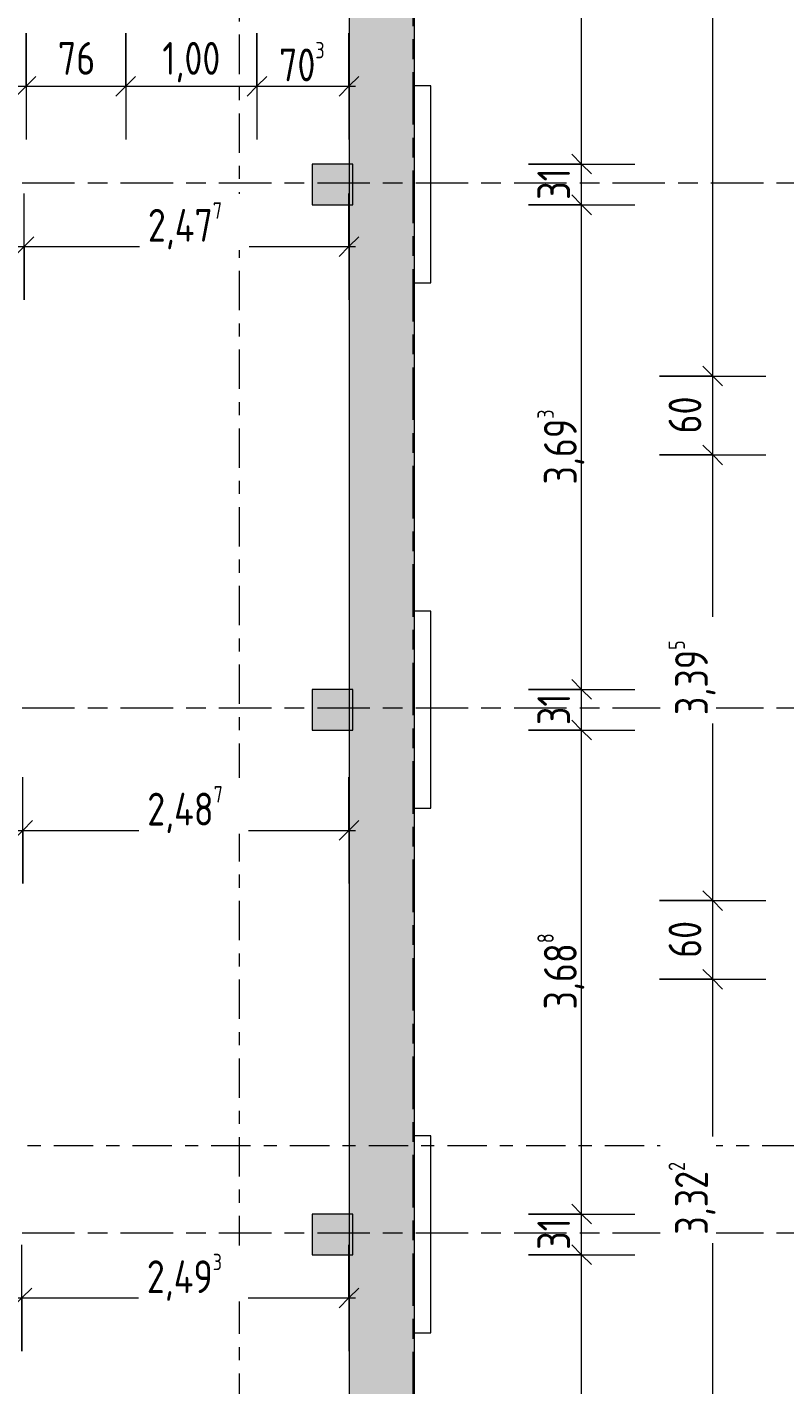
# Model space of a CAD drawing. Header units: metres. Extents: x -39 to 114, y -54 to 869.
# Tile 20 of 44: x 20 to 26, y -13 to -3. Entities that reach past the tile are written whole.
import ezdxf

# ---------------------------------------------------------------- set-up
doc = ezdxf.new("R2010")
doc.units = ezdxf.units.M
doc.linetypes.add('_Rasterlinie_', pattern=[0.75, 0.4, -0.1, 0.15, -0.1])
doc.linetypes.add('_Schnittlinie_', pattern=[0.6, 0.3, -0.1, 0.1, -0.1])
for name, color, linetype, lineweight in [('A_Bem', 7, 'Continuous', 5), ('A_Bem-100', 7, 'Continuous', 5), ('A_Geschossdecken', 7, 'Continuous', 5), ('A_Raster', 128, 'Continuous', 5), ('A_Symbol-S_A', 172, 'Continuous', 5), ('A_Tragwerksstützen', 7, 'Continuous', 5), ('A_Wand', 244, 'Continuous', 5), ('A_Wand_Schraff', 1, 'Continuous', 5)]:
    doc.layers.add(name, color=color, linetype=linetype, lineweight=lineweight)
doc.styles.add('ISOCPEUR', font='isocpeur.ttf', dxfattribs={"width": 0.8, "height": 0.25})
doc.dimstyles.new('BLB-Standard_2_5_Aussen', dxfattribs={"dimscale": 0.3048, "dimtxt": 0.248995, "dimasz": 0.492126, "dimexe": 1.32874, "dimexo": 0.0625, "dimgap": 0.032808, "dimtad": 1, "dimdec": 1, "dimlfac": 100, "dimrnd": 0.1, "dimdsep": 46, "dimtxsty": 'ISOCPEUR', "dimblk1": 'OBLIQUE', "dimblk2": 'OBLIQUE', "dimsah": 1, "dimcen": 0.09, "dimdle": 0.164042, "dimazin": 0, "dimtfac": 1, "dimtdec": 4, "dimtix": 1, "dimtmove": 0, "dimatfit": 3, "dimfxl": 1.32874, "dimfxlon": 1, "dimtvp": 1, "dimtolj": 1, "dimtzin": 0, "dimarcsym": 2})
doc.dimstyles.new('BLB-Standard_2_5_Aussen_1', dxfattribs={"dimscale": 0.3048, "dimtxt": 0.248995, "dimasz": 0.492126, "dimexe": 1.32874, "dimexo": 0.0625, "dimgap": 0.032808, "dimtad": 1, "dimrnd": 0.001, "dimzin": 0, "dimdsep": 46, "dimtxsty": 'ISOCPEUR', "dimblk1": 'OBLIQUE', "dimblk2": 'OBLIQUE', "dimsah": 1, "dimcen": 0.09, "dimdle": 0.164042, "dimazin": 0, "dimtfac": 1, "dimtdec": 4, "dimtix": 1, "dimtmove": 0, "dimatfit": 3, "dimfxl": 1.32874, "dimfxlon": 1, "dimtvp": 1, "dimtolj": 1, "dimtzin": 0, "dimarcsym": 2})
doc.dimstyles.new('BLB-Standard_2_5_Aussen_maskiert', dxfattribs={"dimscale": 0.3048, "dimtxt": 0.248995, "dimasz": 0.492126, "dimexe": 1.32874, "dimexo": 0.0625, "dimgap": 0.032808, "dimtad": 1, "dimrnd": 0.001, "dimzin": 0, "dimdsep": 46, "dimtxsty": 'ISOCPEUR', "dimblk1": 'OBLIQUE', "dimblk2": 'OBLIQUE', "dimsah": 1, "dimcen": 0.09, "dimdle": 0.164042, "dimazin": 0, "dimtfac": 1, "dimtdec": 4, "dimtix": 1, "dimtmove": 0, "dimatfit": 3, "dimfxl": 1.32874, "dimfxlon": 1, "dimtvp": 1, "dimtfill": 1, "dimtolj": 1, "dimtzin": 0, "dimarcsym": 2})
doc.dimstyles.new('BLB-Standard_2_5_Aussen_maskiert_1', dxfattribs={"dimscale": 0.3048, "dimtxt": 0.248995, "dimasz": 0.492126, "dimexe": 1.32874, "dimexo": 0.0625, "dimgap": 0.032808, "dimtad": 1, "dimdec": 1, "dimlfac": 100, "dimrnd": 0.1, "dimdsep": 46, "dimtxsty": 'ISOCPEUR', "dimblk1": 'OBLIQUE', "dimblk2": 'OBLIQUE', "dimsah": 1, "dimcen": 0.09, "dimdle": 0.164042, "dimazin": 0, "dimtfac": 1, "dimtdec": 4, "dimtix": 1, "dimtmove": 0, "dimatfit": 3, "dimfxl": 1.32874, "dimfxlon": 1, "dimtvp": 1, "dimtfill": 1, "dimtolj": 1, "dimtzin": 0, "dimarcsym": 2})

# ---------------------------------------------------------------- blocks, each defined once
blk = doc.blocks.new('STB Stütze - rechteckig1 - STB 310 x 310-8104198-A-E-2- OK FFB')
at = {"layer": 'A_Tragwerksstützen', "lineweight": 9}
blk.add_hatch(color=253, dxfattribs=at).paths.add_polyline_path([(0.155, -0.155), (0.155, 0.155), (-0.155, 0.155), (-0.155, -0.155)], flags=0)
at = {"layer": 'A_Tragwerksstützen', "color": 250, "lineweight": 9}
for p, q in [((0.155, 0.155), (-0.155, 0.155)), ((-0.155, 0.155), (-0.155, -0.155)), ((0.155, -0.155), (0.155, 0.155)), ((-0.155, -0.155), (0.155, -0.155))]:
    blk.add_line(p, q, dxfattribs=at)
blk = doc.blocks.new('DIMBLOCK55-A-E-2- OK FFB')
at = {"layer": 'A_Bem-100'}
for p, q in [((24.089, -12.184), (24.899, -12.184)), ((24.494, -12.184), (24.089, -12.184)), ((24.494, -16.771), (24.494, -12.184)), ((24.089, -16.771), (24.899, -16.771)), ((24.494, -16.771), (24.089, -16.771))]:
    blk.add_line(p, q, dxfattribs=at)
at = {"layer": 'A_Bem-100', "lineweight": 9}
for p, q in [((24.494, -12.184), (24.419, -12.109)), ((24.494, -12.184), (24.569, -12.259)), ((24.494, -16.771), (24.419, -16.696)), ((24.494, -16.771), (24.569, -16.846))]:
    blk.add_line(p, q, dxfattribs=at)
at = {"layer": 'A_Bem-100', "color": 0, "insert": (24.157, -14.772), "char_height": 0.25, "width": 0.7081, "attachment_point": 1, "rotation": 90, "line_spacing_factor": 1.149209, "style": 'ISOCPEUR'}
blk.add_mtext('4,58\\A2\\H0.5x;\\S8^  ;\\H2x;', dxfattribs=at)
blk = doc.blocks.new('_Oblique')
at = {"color": 0, "linetype": 'ByBlock', "lineweight": -2}
blk.add_line((-0.5, -0.5), (0.5, 0.5), dxfattribs=at)
blk = doc.blocks.new('DIMBLOCK56-A-E-2- OK FFB')
at = {"layer": 'A_Bem-100'}
for p, q in [((24.089, -11.874), (24.899, -11.874)), ((24.494, -11.874), (24.089, -11.874)), ((24.494, -12.184), (24.494, -11.874)), ((24.089, -12.184), (24.899, -12.184)), ((24.494, -12.184), (24.089, -12.184))]:
    blk.add_line(p, q, dxfattribs=at)
at = {"layer": 'A_Bem-100', "lineweight": 9}
for p, q in [((24.494, -11.874), (24.419, -11.799)), ((24.494, -11.874), (24.569, -11.949)), ((24.494, -12.184), (24.419, -12.109)), ((24.494, -12.184), (24.569, -12.259))]:
    blk.add_line(p, q, dxfattribs=at)
at = {"layer": 'A_Bem-100', "color": 0, "insert": (24.157, -12.146), "char_height": 0.25, "width": 0.28085, "attachment_point": 1, "rotation": 90, "line_spacing_factor": 1.149209, "style": 'ISOCPEUR'}
blk.add_mtext('31', dxfattribs=at)
blk = doc.blocks.new('DIMBLOCK57-A-E-2- OK FFB')
at = {"layer": 'A_Bem-100', "lineweight": 9}
for p, q in [((24.494, -8.186), (24.419, -8.111)), ((24.494, -8.186), (24.569, -8.261)), ((24.494, -11.874), (24.419, -11.799)), ((24.494, -11.874), (24.569, -11.949))]:
    blk.add_line(p, q, dxfattribs=at)
at = {"layer": 'A_Bem-100'}
for p, q in [((24.089, -8.186), (24.899, -8.186)), ((24.494, -8.186), (24.089, -8.186)), ((24.494, -11.874), (24.494, -8.186)), ((24.089, -11.874), (24.899, -11.874)), ((24.494, -11.874), (24.089, -11.874))]:
    blk.add_line(p, q, dxfattribs=at)
at = {"layer": 'A_Bem-100', "color": 0, "insert": (24.157, -10.315), "char_height": 0.25, "width": 0.68419, "attachment_point": 1, "rotation": 90, "line_spacing_factor": 1.149209, "style": 'ISOCPEUR'}
blk.add_mtext('3,68\\A2\\H0.5x;\\S8^  ;\\H2x;', dxfattribs=at)
blk = doc.blocks.new('DIMBLOCK58-A-E-2- OK FFB')
at = {"layer": 'A_Bem-100', "lineweight": 9}
for p, q in [((24.494, -7.876), (24.419, -7.801)), ((24.494, -7.876), (24.569, -7.951)), ((24.494, -8.186), (24.419, -8.111)), ((24.494, -8.186), (24.569, -8.261))]:
    blk.add_line(p, q, dxfattribs=at)
at = {"layer": 'A_Bem-100'}
for p, q in [((24.089, -7.876), (24.899, -7.876)), ((24.494, -7.876), (24.089, -7.876)), ((24.494, -8.186), (24.494, -7.876)), ((24.089, -8.186), (24.899, -8.186)), ((24.494, -8.186), (24.089, -8.186))]:
    blk.add_line(p, q, dxfattribs=at)
at = {"layer": 'A_Bem-100', "color": 0, "insert": (24.157, -8.148), "char_height": 0.25, "width": 0.28085, "attachment_point": 1, "rotation": 90, "line_spacing_factor": 1.149209, "style": 'ISOCPEUR'}
blk.add_mtext('31', dxfattribs=at)
blk = doc.blocks.new('DIMBLOCK59-A-E-2- OK FFB')
at = {"layer": 'A_Bem-100', "lineweight": 9}
for p, q in [((24.494, -4.184), (24.419, -4.109)), ((24.494, -4.184), (24.569, -4.259)), ((24.494, -7.876), (24.419, -7.801)), ((24.494, -7.876), (24.569, -7.951))]:
    blk.add_line(p, q, dxfattribs=at)
at = {"layer": 'A_Bem-100'}
for p, q in [((24.089, -4.184), (24.899, -4.184)), ((24.494, -4.184), (24.089, -4.184)), ((24.494, -7.876), (24.494, -4.184)), ((24.089, -7.876), (24.899, -7.876)), ((24.494, -7.876), (24.089, -7.876))]:
    blk.add_line(p, q, dxfattribs=at)
at = {"layer": 'A_Bem-100', "color": 0, "insert": (24.157, -6.315), "char_height": 0.25, "width": 0.68419, "attachment_point": 1, "rotation": 90, "line_spacing_factor": 1.149209, "style": 'ISOCPEUR'}
blk.add_mtext('3,69\\A2\\H0.5x;\\S3^  ;\\H2x;', dxfattribs=at)
blk = doc.blocks.new('DIMBLOCK60-A-E-2- OK FFB')
at = {"layer": 'A_Bem-100', "lineweight": 9}
for p, q in [((24.494, -3.874), (24.419, -3.799)), ((24.494, -3.874), (24.569, -3.949)), ((24.494, -4.184), (24.419, -4.109)), ((24.494, -4.184), (24.569, -4.259))]:
    blk.add_line(p, q, dxfattribs=at)
at = {"layer": 'A_Bem-100'}
for p, q in [((24.089, -3.874), (24.899, -3.874)), ((24.494, -3.874), (24.089, -3.874)), ((24.494, -4.184), (24.494, -3.874)), ((24.089, -4.184), (24.899, -4.184)), ((24.494, -4.184), (24.089, -4.184))]:
    blk.add_line(p, q, dxfattribs=at)
at = {"layer": 'A_Bem-100', "color": 0, "insert": (24.157, -4.146), "char_height": 0.25, "width": 0.28085, "attachment_point": 1, "rotation": 90, "line_spacing_factor": 1.149209, "style": 'ISOCPEUR'}
blk.add_mtext('31', dxfattribs=at)
blk = doc.blocks.new('DIMBLOCK61-A-E-2- OK FFB')
at = {"layer": 'A_Bem-100'}
for p, q in [((24.089, -0.183), (24.899, -0.183)), ((24.494, -0.183), (24.089, -0.183)), ((24.494, -3.874), (24.494, -0.183)), ((24.089, -3.874), (24.899, -3.874)), ((24.494, -3.874), (24.089, -3.874))]:
    blk.add_line(p, q, dxfattribs=at)
at = {"layer": 'A_Bem-100', "lineweight": 9}
for p, q in [((24.494, -0.183), (24.419, -0.108)), ((24.494, -0.183), (24.569, -0.258)), ((24.494, -3.874), (24.419, -3.799)), ((24.494, -3.874), (24.569, -3.949))]:
    blk.add_line(p, q, dxfattribs=at)
at = {"layer": 'A_Bem-100', "color": 0, "insert": (24.157, -2.301), "char_height": 0.25, "width": 0.65432, "attachment_point": 1, "rotation": 90, "line_spacing_factor": 1.149209, "style": 'ISOCPEUR'}
blk.add_mtext('3,69\\A2\\H0.5x;\\S1^  ;\\H2x;', dxfattribs=at)
blk = doc.blocks.new('DIMBLOCK81-A-E-2- OK FFB')
at = {"layer": 'A_Bem-100'}
for p, q in [((14.494, -2.875), (14.494, -3.685)), ((14.494, -3.28), (14.494, -2.875)), ((20.259, -2.875), (20.259, -3.685)), ((20.259, -3.28), (20.259, -2.875)), ((14.494, -3.28), (20.259, -3.28))]:
    blk.add_line(p, q, dxfattribs=at)
at = {"layer": 'A_Bem-100', "lineweight": 9}
for p, q in [((14.494, -3.28), (14.569, -3.205)), ((20.259, -3.28), (20.334, -3.205)), ((14.494, -3.28), (14.419, -3.355)), ((20.259, -3.28), (20.184, -3.355))]:
    blk.add_line(p, q, dxfattribs=at)
at = {"layer": 'A_Bem-100', "color": 0, "insert": (17.092, -2.943), "char_height": 0.25, "width": 0.68419, "attachment_point": 1, "line_spacing_factor": 1.149209, "style": 'ISOCPEUR'}
blk.add_mtext('5,76\\A2\\H0.5x;\\S5^  ;\\H2x;', dxfattribs=at)
blk = doc.blocks.new('DIMBLOCK82-A-E-2- OK FFB')
at = {"layer": 'A_Bem-100'}
for p, q in [((20.259, -2.875), (20.259, -3.685)), ((20.259, -3.28), (20.259, -2.875)), ((21.019, -2.875), (21.019, -3.685)), ((21.019, -3.28), (21.019, -2.875)), ((20.259, -3.28), (21.019, -3.28))]:
    blk.add_line(p, q, dxfattribs=at)
at = {"layer": 'A_Bem-100', "lineweight": 9}
for p, q in [((20.259, -3.28), (20.334, -3.205)), ((21.019, -3.28), (21.094, -3.205)), ((20.259, -3.28), (20.184, -3.355)), ((21.019, -3.28), (20.944, -3.355))]:
    blk.add_line(p, q, dxfattribs=at)
at = {"layer": 'A_Bem-100', "color": 0, "insert": (20.502, -2.943), "char_height": 0.25, "width": 0.32865, "attachment_point": 1, "line_spacing_factor": 1.149209, "style": 'ISOCPEUR'}
blk.add_mtext('76', dxfattribs=at)
blk = doc.blocks.new('DIMBLOCK83-A-E-2- OK FFB')
at = {"layer": 'A_Bem-100'}
for p, q in [((21.019, -2.875), (21.019, -3.685)), ((21.019, -3.28), (21.019, -2.875)), ((22.019, -2.875), (22.019, -3.685)), ((22.019, -3.28), (22.019, -2.875)), ((21.019, -3.28), (22.019, -3.28))]:
    blk.add_line(p, q, dxfattribs=at)
at = {"layer": 'A_Bem-100', "lineweight": 9}
for p, q in [((21.019, -3.28), (21.094, -3.205)), ((22.019, -3.28), (22.094, -3.205)), ((21.019, -3.28), (20.944, -3.355)), ((22.019, -3.28), (21.944, -3.355))]:
    blk.add_line(p, q, dxfattribs=at)
at = {"layer": 'A_Bem-100', "color": 0, "insert": (21.298, -2.943), "char_height": 0.25, "width": 0.52883, "attachment_point": 1, "line_spacing_factor": 1.149209, "style": 'ISOCPEUR'}
blk.add_mtext('1,00', dxfattribs=at)
blk = doc.blocks.new('DIMBLOCK84-A-E-2- OK FFB')
at = {"layer": 'A_Bem-100'}
for p, q in [((22.019, -2.875), (22.019, -3.685)), ((22.019, -3.28), (22.019, -2.875)), ((22.721, -2.875), (22.721, -3.685)), ((22.721, -3.28), (22.721, -2.875)), ((22.019, -3.28), (22.771, -3.28))]:
    blk.add_line(p, q, dxfattribs=at)
at = {"layer": 'A_Bem-100', "lineweight": 9}
for p, q in [((22.019, -3.28), (22.094, -3.205)), ((22.721, -3.28), (22.796, -3.205)), ((22.019, -3.28), (21.944, -3.355)), ((22.721, -3.28), (22.646, -3.355))]:
    blk.add_line(p, q, dxfattribs=at)
at = {"layer": 'A_Bem-100', "color": 0, "insert": (22.188, -2.943), "char_height": 0.25, "width": 0.43621, "attachment_point": 1, "line_spacing_factor": 1.149209, "style": 'ISOCPEUR'}
blk.add_mtext('70\\A2\\H0.5x;\\S3^  ;\\H2x;', dxfattribs=at)
blk = doc.blocks.new('DIMBLOCK171-A-E-2- OK FFB')
at = {"layer": 'A_Bem-100'}
for p, q in [((2.548, -12.918), (2.548, -12.108)), ((20.228, -12.918), (20.228, -12.108)), ((2.548, -12.513), (20.228, -12.513)), ((2.548, -12.513), (2.548, -12.918)), ((20.228, -12.513), (20.228, -12.918))]:
    blk.add_line(p, q, dxfattribs=at)
at = {"layer": 'A_Bem-100', "lineweight": 9}
for p, q in [((2.548, -12.513), (2.473, -12.588)), ((2.548, -12.513), (2.623, -12.438)), ((20.228, -12.513), (20.153, -12.588)), ((20.228, -12.513), (20.303, -12.438))]:
    blk.add_line(p, q, dxfattribs=at)
at = {"layer": 'A_Bem-100', "color": 0, "insert": (11.099, -12.176), "char_height": 0.25, "width": 0.69316, "attachment_point": 1, "line_spacing_factor": 1.149209, "style": 'ISOCPEUR', "bg_fill": 3, "box_fill_scale": 1.25, "bg_fill_color": 256, "bg_fill_true_color": 13158600, "bg_fill_transparency": 0}
blk.add_mtext('17,68', dxfattribs=at)
blk = doc.blocks.new('DIMBLOCK172-A-E-2- OK FFB')
at = {"layer": 'A_Bem-100'}
for p, q in [((20.228, -12.918), (20.228, -12.108)), ((22.721, -12.108), (22.721, -12.918)), ((22.721, -12.513), (22.721, -12.108)), ((20.228, -12.513), (22.771, -12.513)), ((20.228, -12.513), (20.228, -12.918))]:
    blk.add_line(p, q, dxfattribs=at)
at = {"layer": 'A_Bem-100', "lineweight": 9}
for p, q in [((20.228, -12.513), (20.153, -12.588)), ((20.228, -12.513), (20.303, -12.438)), ((22.721, -12.513), (22.646, -12.588)), ((22.721, -12.513), (22.796, -12.438))]:
    blk.add_line(p, q, dxfattribs=at)
at = {"layer": 'A_Bem-100', "color": 0, "insert": (21.18, -12.176), "char_height": 0.25, "width": 0.7081, "attachment_point": 1, "line_spacing_factor": 1.149209, "style": 'ISOCPEUR', "bg_fill": 3, "box_fill_scale": 1.25, "bg_fill_color": 256, "bg_fill_true_color": 13158600, "bg_fill_transparency": 0}
blk.add_mtext('2,49\\A2\\H0.5x;\\S3^  ;\\H2x;', dxfattribs=at)
blk = doc.blocks.new('DIMBLOCK174-A-E-2- OK FFB')
at = {"layer": 'A_Bem-100'}
for p, q in [((2.554, -9.355), (2.554, -8.545)), ((20.234, -9.355), (20.234, -8.545)), ((2.554, -8.95), (20.234, -8.95)), ((2.554, -8.95), (2.554, -9.355)), ((20.234, -8.95), (20.234, -9.355))]:
    blk.add_line(p, q, dxfattribs=at)
at = {"layer": 'A_Bem-100', "lineweight": 9}
for p, q in [((2.554, -8.95), (2.629, -8.875)), ((20.234, -8.95), (20.309, -8.875)), ((2.554, -8.95), (2.479, -9.025)), ((20.234, -8.95), (20.159, -9.025))]:
    blk.add_line(p, q, dxfattribs=at)
at = {"layer": 'A_Bem-100', "color": 0, "insert": (11.106, -8.613), "char_height": 0.25, "width": 0.69316, "attachment_point": 1, "line_spacing_factor": 1.149209, "style": 'ISOCPEUR', "bg_fill": 3, "box_fill_scale": 1.25, "bg_fill_color": 256, "bg_fill_true_color": 13158600, "bg_fill_transparency": 0}
blk.add_mtext('17,68', dxfattribs=at)
blk = doc.blocks.new('DIMBLOCK175-A-E-2- OK FFB')
at = {"layer": 'A_Bem-100'}
for p, q in [((20.234, -9.355), (20.234, -8.545)), ((22.721, -8.545), (22.721, -9.355)), ((22.721, -8.95), (22.721, -8.545)), ((20.234, -8.95), (22.771, -8.95)), ((20.234, -8.95), (20.234, -9.355))]:
    blk.add_line(p, q, dxfattribs=at)
at = {"layer": 'A_Bem-100', "lineweight": 9}
for p, q in [((20.234, -8.95), (20.309, -8.875)), ((22.721, -8.95), (22.796, -8.875)), ((20.234, -8.95), (20.159, -9.025)), ((22.721, -8.95), (22.646, -9.025))]:
    blk.add_line(p, q, dxfattribs=at)
at = {"layer": 'A_Bem-100', "color": 0, "insert": (21.183, -8.613), "char_height": 0.25, "width": 0.7081, "attachment_point": 1, "line_spacing_factor": 1.149209, "style": 'ISOCPEUR', "bg_fill": 3, "box_fill_scale": 1.25, "bg_fill_color": 256, "bg_fill_true_color": 13158600, "bg_fill_transparency": 0}
blk.add_mtext('2,48\\A2\\H0.5x;\\S7^  ;\\H2x;', dxfattribs=at)
blk = doc.blocks.new('DIMBLOCK177-A-E-2- OK FFB')
at = {"layer": 'A_Bem-100'}
for p, q in [((2.534, -4.907), (2.534, -4.097)), ((20.244, -4.907), (20.244, -4.097)), ((2.534, -4.502), (20.244, -4.502)), ((2.534, -4.502), (2.534, -4.907)), ((20.244, -4.502), (20.244, -4.907))]:
    blk.add_line(p, q, dxfattribs=at)
at = {"layer": 'A_Bem-100', "lineweight": 9}
for p, q in [((2.534, -4.502), (2.609, -4.427)), ((20.244, -4.502), (20.319, -4.427)), ((2.534, -4.502), (2.459, -4.577)), ((20.244, -4.502), (20.169, -4.577))]:
    blk.add_line(p, q, dxfattribs=at)
at = {"layer": 'A_Bem-100', "color": 0, "insert": (11.12, -4.165), "char_height": 0.25, "width": 0.64535, "attachment_point": 1, "line_spacing_factor": 1.149209, "style": 'ISOCPEUR', "bg_fill": 3, "box_fill_scale": 1.25, "bg_fill_color": 256, "bg_fill_true_color": 13158600, "bg_fill_transparency": 0}
blk.add_mtext('17,71', dxfattribs=at)
blk = doc.blocks.new('DIMBLOCK178-A-E-2- OK FFB')
at = {"layer": 'A_Bem-100'}
for p, q in [((20.244, -4.907), (20.244, -4.097)), ((22.721, -4.097), (22.721, -4.907)), ((22.721, -4.502), (22.721, -4.097)), ((20.244, -4.502), (22.771, -4.502)), ((20.244, -4.502), (20.244, -4.907))]:
    blk.add_line(p, q, dxfattribs=at)
at = {"layer": 'A_Bem-100', "lineweight": 9}
for p, q in [((20.244, -4.502), (20.319, -4.427)), ((22.721, -4.502), (22.796, -4.427)), ((20.244, -4.502), (20.169, -4.577)), ((22.721, -4.502), (22.646, -4.577))]:
    blk.add_line(p, q, dxfattribs=at)
at = {"layer": 'A_Bem-100', "color": 0, "insert": (21.188, -4.165), "char_height": 0.25, "width": 0.7081, "attachment_point": 1, "line_spacing_factor": 1.149209, "style": 'ISOCPEUR', "bg_fill": 3, "box_fill_scale": 1.25, "bg_fill_color": 256, "bg_fill_true_color": 13158600, "bg_fill_transparency": 0}
blk.add_mtext('2,47\\A2\\H0.5x;\\S7^  ;\\H2x;', dxfattribs=at)
blk = doc.blocks.new('DIMBLOCK185-A-E-2- OK FFB')
at = {"layer": 'A_Bem-100', "lineweight": 9}
for p, q in [((25.494, -10.085), (25.419, -10.01)), ((25.494, -10.085), (25.569, -10.16)), ((25.494, -13.407), (25.419, -13.332)), ((25.494, -13.407), (25.569, -13.482))]:
    blk.add_line(p, q, dxfattribs=at)
at = {"layer": 'A_Bem-100'}
for p, q in [((25.089, -10.085), (25.899, -10.085)), ((25.494, -10.085), (25.089, -10.085)), ((25.494, -13.407), (25.494, -10.085)), ((25.089, -13.407), (25.899, -13.407)), ((25.494, -13.407), (25.089, -13.407))]:
    blk.add_line(p, q, dxfattribs=at)
at = {"layer": 'A_Bem-100', "color": 0, "insert": (25.157, -12.031), "char_height": 0.25, "width": 0.68419, "attachment_point": 1, "rotation": 90, "line_spacing_factor": 1.149209, "style": 'ISOCPEUR', "bg_fill": 3, "box_fill_scale": 1.25, "bg_fill_color": 256, "bg_fill_true_color": 13158600, "bg_fill_transparency": 0}
blk.add_mtext('3,32\\A2\\H0.5x;\\S2^  ;\\H2x;', dxfattribs=at)
blk = doc.blocks.new('DIMBLOCK186-A-E-2- OK FFB')
at = {"layer": 'A_Bem-100', "lineweight": 9}
for p, q in [((25.494, -9.485), (25.419, -9.41)), ((25.494, -9.485), (25.569, -9.56)), ((25.494, -10.085), (25.419, -10.01)), ((25.494, -10.085), (25.569, -10.16))]:
    blk.add_line(p, q, dxfattribs=at)
at = {"layer": 'A_Bem-100'}
for p, q in [((25.089, -9.485), (25.899, -9.485)), ((25.494, -9.485), (25.089, -9.485)), ((25.494, -10.085), (25.494, -9.485)), ((25.089, -10.085), (25.899, -10.085)), ((25.494, -10.085), (25.089, -10.085))]:
    blk.add_line(p, q, dxfattribs=at)
at = {"layer": 'A_Bem-100', "color": 0, "insert": (25.157, -9.922), "char_height": 0.25, "width": 0.32865, "attachment_point": 1, "rotation": 90, "line_spacing_factor": 1.149209, "style": 'ISOCPEUR', "bg_fill": 3, "box_fill_scale": 1.25, "bg_fill_color": 256, "bg_fill_true_color": 13158600, "bg_fill_transparency": 0}
blk.add_mtext('60', dxfattribs=at)
blk = doc.blocks.new('DIMBLOCK187-A-E-2- OK FFB')
at = {"layer": 'A_Bem-100'}
for p, q in [((25.089, -6.089), (25.899, -6.089)), ((25.494, -6.089), (25.089, -6.089)), ((25.494, -9.485), (25.494, -6.089)), ((25.089, -9.485), (25.899, -9.485)), ((25.494, -9.485), (25.089, -9.485))]:
    blk.add_line(p, q, dxfattribs=at)
at = {"layer": 'A_Bem-100', "lineweight": 9}
for p, q in [((25.494, -6.089), (25.419, -6.014)), ((25.494, -6.089), (25.569, -6.164)), ((25.494, -9.485), (25.419, -9.41)), ((25.494, -9.485), (25.569, -9.56))]:
    blk.add_line(p, q, dxfattribs=at)
at = {"layer": 'A_Bem-100', "color": 0, "insert": (25.157, -8.072), "char_height": 0.25, "width": 0.68419, "attachment_point": 1, "rotation": 90, "line_spacing_factor": 1.149209, "style": 'ISOCPEUR', "bg_fill": 3, "box_fill_scale": 1.25, "bg_fill_color": 256, "bg_fill_true_color": 13158600, "bg_fill_transparency": 0}
blk.add_mtext('3,39\\A2\\H0.5x;\\S5^  ;\\H2x;', dxfattribs=at)
blk = doc.blocks.new('DIMBLOCK188-A-E-2- OK FFB')
at = {"layer": 'A_Bem-100', "lineweight": 9}
for p, q in [((25.494, -5.489), (25.419, -5.414)), ((25.494, -5.489), (25.569, -5.564)), ((25.494, -6.089), (25.419, -6.014)), ((25.494, -6.089), (25.569, -6.164))]:
    blk.add_line(p, q, dxfattribs=at)
at = {"layer": 'A_Bem-100'}
for p, q in [((25.089, -5.489), (25.899, -5.489)), ((25.494, -5.489), (25.089, -5.489)), ((25.494, -6.089), (25.494, -5.489)), ((25.089, -6.089), (25.899, -6.089)), ((25.494, -6.089), (25.089, -6.089))]:
    blk.add_line(p, q, dxfattribs=at)
at = {"layer": 'A_Bem-100', "color": 0, "insert": (25.157, -5.926), "char_height": 0.25, "width": 0.32865, "attachment_point": 1, "rotation": 90, "line_spacing_factor": 1.149209, "style": 'ISOCPEUR', "bg_fill": 3, "box_fill_scale": 1.25, "bg_fill_color": 256, "bg_fill_true_color": 13158600, "bg_fill_transparency": 0}
blk.add_mtext('60', dxfattribs=at)
blk = doc.blocks.new('DIMBLOCK189-A-E-2- OK FFB')
at = {"layer": 'A_Bem-100', "lineweight": 9}
for p, q in [((25.494, 3.37), (25.419, 3.445)), ((25.494, 3.37), (25.569, 3.295)), ((25.494, -5.489), (25.419, -5.414)), ((25.494, -5.489), (25.569, -5.564))]:
    blk.add_line(p, q, dxfattribs=at)
at = {"layer": 'A_Bem-100'}
for p, q in [((25.089, 3.37), (25.899, 3.37)), ((25.494, 3.37), (25.089, 3.37)), ((25.494, -5.489), (25.494, 3.37)), ((25.089, -5.489), (25.899, -5.489)), ((25.494, -5.489), (25.089, -5.489))]:
    blk.add_line(p, q, dxfattribs=at)
at = {"layer": 'A_Bem-100', "color": 0, "insert": (25.157, -1.345), "char_height": 0.25, "width": 0.68419, "attachment_point": 1, "rotation": 90, "line_spacing_factor": 1.149209, "style": 'ISOCPEUR', "bg_fill": 3, "box_fill_scale": 1.25, "bg_fill_color": 256, "bg_fill_true_color": 13158600, "bg_fill_transparency": 0}
blk.add_mtext('8,85\\A2\\H0.5x;\\S9^  ;\\H2x;', dxfattribs=at)

msp = doc.modelspace()

# ---------------------------------------------------------------- hatches: boundary and pattern name
at = {"layer": 'A_Tragwerksstützen'}
for points in [[(22.7497, -8.186), (22.7497, -7.876), (22.4397, -7.876), (22.4397, -8.186)], [(22.7497, -12.1835), (22.7497, -11.8735), (22.4397, -11.8735), (22.4397, -12.1835)]]:
    msp.add_hatch(color=8, dxfattribs=at).paths.add_polyline_path(points, flags=0)
at = {"layer": 'A_Wand_Schraff', "lineweight": 9}
msp.add_hatch(color=253, dxfattribs=at).paths.add_polyline_path([(23.2214, -20.0383), (23.2214, 15.8938), (22.7214, 15.8938), (22.7214, -20.0383)], flags=0)

# ---------------------------------------------------------------- linework, layer by layer
at = {"layer": 'A_Geschossdecken', "color": 253, "lineweight": 9}
for p, q in [((23.3447, -3.2785), (23.2214, -3.2785)), ((23.3447, -4.7785), (23.3447, -3.2785)), ((23.2214, -4.7785), (23.3447, -4.7785)), ((23.3447, -7.281), (23.2214, -7.281)), ((23.3447, -8.781), (23.3447, -7.281)), ((23.2214, -8.781), (23.3447, -8.781)), ((23.3447, -11.2785), (23.2214, -11.2785)), ((23.3447, -12.7785), (23.3447, -11.2785)), ((23.2214, -12.7785), (23.3447, -12.7785))]:
    msp.add_line(p, q, dxfattribs=at)
at = {"layer": 'A_Raster', "linetype": '_Rasterlinie_', "lineweight": 9}
for p, q in [((23.2114, -53.073), (23.2114, 37.0621)), ((31.1297, -4.0184), (-37.7073, -4.0184)), ((31.1297, -8.0184), (-37.7073, -8.0184)), ((31.1297, -12.0184), (-37.7073, -12.0184))]:
    msp.add_line(p, q, dxfattribs=at)
at = {"layer": 'A_Symbol-S_A', "linetype": '_Schnittlinie_', "lineweight": 9}
for p, q in [((21.8862, -31.9872), (21.8862, 27.094)), ((-24.5288, -11.3507), (29.1355, -11.3507))]:
    msp.add_line(p, q, dxfattribs=at)
at = {"layer": 'A_Tragwerksstützen', "color": 250, "lineweight": 9}
for p, q in [((22.7497, -7.876), (22.4397, -7.876)), ((22.4397, -7.876), (22.4397, -8.186)), ((22.7497, -8.186), (22.7497, -7.876)), ((22.4397, -8.186), (22.7497, -8.186)), ((22.7497, -11.8735), (22.4397, -11.8735)), ((22.4397, -11.8735), (22.4397, -12.1835)), ((22.7497, -12.1835), (22.7497, -11.8735)), ((22.4397, -12.1835), (22.7497, -12.1835))]:
    msp.add_line(p, q, dxfattribs=at)
at = {"layer": 'A_Wand', "color": 250, "lineweight": 9}
for p, q in [((23.2214, -20.0383), (23.2214, 15.8938)), ((22.7214, -2.2521), (22.7214, -19.6518))]:
    msp.add_line(p, q, dxfattribs=at)

# ---------------------------------------------------------------- block references
at = {"layer": 'A_Tragwerksstützen', "color": 250, "lineweight": 9}
msp.add_blockref('STB Stütze - rechteckig1 - STB 310 x 310-8104198-A-E-2- OK FFB', (22.5947, -4.0285), dxfattribs=at)

# ---------------------------------------------------------------- dimensions: what is measured, and where the dimension line sits
at = {"layer": 'A_Bem'}
for base, p1, p2, text, override, picture, middle in [((24.4937, -0.1826), (24.0887, -3.8735), (24.0887, -0.1826), '\\A1;3,69\\Q;{\\A1;{\\H0.5x;\\S1^ ;}}', {"dimpost": '<>', "dimfxl": 3.690918}, 'DIMBLOCK61-A-E-2- OK FFB', (24.3337, -2.0281)), ((24.4937, -4.1835), (24.0887, -7.876), (24.0887, -4.1835), '\\A1;3,69\\Q;{\\A1;{\\H0.5x;\\S3^ ;}}', {"dimpost": '<>', "dimfxl": 3.6925}, 'DIMBLOCK59-A-E-2- OK FFB', (24.3337, -6.0298)), ((24.4937, -8.186), (24.0887, -11.8735), (24.0887, -8.186), '\\A1;3,68\\Q;{\\A1;{\\H0.5x;\\S8^ ;}}', {"dimpost": '<>', "dimfxl": 3.6875}, 'DIMBLOCK57-A-E-2- OK FFB', (24.3337, -10.0298)), ((24.4937, -12.1835), (24.0887, -16.771), (24.0887, -12.1835), '\\A1;4,58\\Q;{\\A1;{\\H0.5x;\\S8^ ;}}', {"dimpost": '<>', "dimfxl": 4.5875}, 'DIMBLOCK55-A-E-2- OK FFB', (24.3337, -14.4773))]:
    dim = msp.add_linear_dim(base=base, p1=p1, p2=p2, angle=90, text=text, dimstyle='BLB-Standard_2_5_Aussen_1', override=override, dxfattribs=at)
    dim.commit()
    dim.dimension.update_dxf_attribs({"geometry": picture, "text_midpoint": middle})
for base, p1, p2, text, dimstyle, override, picture, middle in [((20.2591, -3.2801), (14.4941, -2.8751), (20.2591, -2.8751), '\\A1;5,76\\Q;{\\A1;{\\H0.5x;\\S5^ ;}}', 'BLB-Standard_2_5_Aussen_1', {"dimpost": '<>', "dimfxl": 5.765052}, 'DIMBLOCK81-A-E-2- OK FFB', (17.3766, -3.1201)), ((22.7214, -3.2801), (22.0188, -2.8751), (22.7214, -2.8751), '\\A1;70\\Q;{\\A1;{\\H0.5x;\\S3^ ;}}', 'BLB-Standard_2_5_Aussen', {"dimpost": '<>', "dimfxl": 0.702685}, 'DIMBLOCK84-A-E-2- OK FFB', (22.3701, -3.1451))]:
    dim = msp.add_linear_dim(base=base, p1=p1, p2=p2, text=text, dimstyle=dimstyle, override=override, dxfattribs=at)
    dim.commit()
    dim.dimension.update_dxf_attribs({"geometry": picture, "text_midpoint": middle})
for base, p1, p2, dimstyle, override, picture, middle in [((21.0188, -3.2801), (20.2591, -2.8751), (21.0188, -2.8751), 'BLB-Standard_2_5_Aussen', {"dimpost": '<>', "dimfxl": 0.759666}, 'DIMBLOCK82-A-E-2- OK FFB', (20.6389, -3.1451)), ((22.0188, -3.2801), (21.0188, -2.8751), (22.0188, -2.8751), 'BLB-Standard_2_5_Aussen', {"dimpost": '<>', "dimfxl": 0.999984}, 'DIMBLOCK83-A-E-2- OK FFB', (21.5188, -3.1451)), ((20.2441, -4.5016), (2.5341, -4.9066), (20.2441, -4.9066), 'BLB-Standard_2_5_Aussen_maskiert', {"dimpost": '<>', "dimfxl": 17.71}, 'DIMBLOCK177-A-E-2- OK FFB', (11.3891, -4.3666)), ((20.2345, -8.9497), (2.5545, -9.3547), (20.2345, -9.3547), 'BLB-Standard_2_5_Aussen_maskiert', {"dimpost": '<>', "dimfxl": 17.68}, 'DIMBLOCK174-A-E-2- OK FFB', (11.3945, -8.8147)), ((20.2283, -12.5126), (2.5483, -12.9176), (20.2283, -12.9176), 'BLB-Standard_2_5_Aussen_maskiert', {"dimpost": '<>', "dimfxl": 17.679967}, 'DIMBLOCK171-A-E-2- OK FFB', (11.3883, -12.3776))]:
    dim = msp.add_linear_dim(base=base, p1=p1, p2=p2, dimstyle=dimstyle, override=override, dxfattribs=at)
    dim.commit()
    dim.dimension.update_dxf_attribs({"geometry": picture, "text_midpoint": middle})
for base, p1, p2, picture, middle in [((24.4937, -3.8735), (24.0887, -4.1835), (24.0887, -3.8735), 'DIMBLOCK60-A-E-2- OK FFB', (24.3587, -4.0285)), ((24.4937, -7.876), (24.0887, -8.186), (24.0887, -7.876), 'DIMBLOCK58-A-E-2- OK FFB', (24.3587, -8.031)), ((24.4937, -11.8735), (24.0887, -12.1835), (24.0887, -11.8735), 'DIMBLOCK56-A-E-2- OK FFB', (24.3587, -12.0285))]:
    dim = msp.add_linear_dim(base=base, p1=p1, p2=p2, angle=90, dimstyle='BLB-Standard_2_5_Aussen', override={"dimpost": '<>', "dimfxl": 0.31}, dxfattribs=at)
    dim.commit()
    dim.dimension.update_dxf_attribs({"geometry": picture, "text_midpoint": middle})

# ---------------------------------------------------------------- next in the draw order: dimensions: what is measured, and where the dimension line sits
for base, p1, p2, text, override, picture, middle in [((22.7214, -4.5016), (20.2441, -4.9066), (22.7214, -4.0966), '\\A1;2,47\\Q;{\\A1;{\\H0.5x;\\S7^ ;}}', {"dimpost": '<>', "dimfxl": 2.606444}, 'DIMBLOCK178-A-E-2- OK FFB', (21.4828, -4.3416)), ((22.7214, -8.9497), (20.2345, -9.3547), (22.7214, -8.5447), '\\A1;2,48\\Q;{\\A1;{\\H0.5x;\\S7^ ;}}', {"dimpost": '<>', "dimfxl": 2.61554}, 'DIMBLOCK175-A-E-2- OK FFB', (21.478, -8.7897)), ((22.7214, -12.5126), (20.2283, -12.9176), (22.7214, -12.1076), '\\A1;2,49\\Q;{\\A1;{\\H0.5x;\\S3^ ;}}', {"dimpost": '<>', "dimfxl": 2.621476}, 'DIMBLOCK172-A-E-2- OK FFB', (21.4749, -12.3526))]:
    dim = msp.add_linear_dim(base=base, p1=p1, p2=p2, text=text, dimstyle='BLB-Standard_2_5_Aussen_maskiert', override=override, dxfattribs=at)
    dim.commit()
    dim.dimension.update_dxf_attribs({"geometry": picture, "text_midpoint": middle})
dim = msp.add_linear_dim(base=(25.4937, -10.0849), p1=(25.0887, -13.4069), p2=(25.0887, -10.0849), angle=90, text='\\A1;3,32\\Q;{\\A1;{\\H0.5x;\\S2^ ;}}', dimstyle='BLB-Standard_2_5_Aussen_maskiert', override={"dimpost": '<>', "dimfxl": 3.322047}, dxfattribs=at)
dim.commit()
dim.dimension.update_dxf_attribs({"geometry": 'DIMBLOCK185-A-E-2- OK FFB', "text_midpoint": (25.3337, -11.7459)})

# ---------------------------------------------------------------- next in the draw order: dimensions: what is measured, and where the dimension line sits
dim = msp.add_linear_dim(base=(25.4937, -9.4849), p1=(25.0887, -10.0849), p2=(25.0887, -9.4849), angle=90, dimstyle='BLB-Standard_2_5_Aussen_maskiert_1', override={"dimpost": '<>', "dimfxl": 0.6}, dxfattribs=at)
dim.commit()
dim.dimension.update_dxf_attribs({"geometry": 'DIMBLOCK186-A-E-2- OK FFB', "text_midpoint": (25.3587, -9.7849)})

# ---------------------------------------------------------------- next in the draw order: dimensions: what is measured, and where the dimension line sits
dim = msp.add_linear_dim(base=(25.4937, -6.0895), p1=(25.0887, -9.4849), p2=(25.0887, -6.0895), angle=90, text='\\A1;3,39\\Q;{\\A1;{\\H0.5x;\\S5^ ;}}', dimstyle='BLB-Standard_2_5_Aussen_maskiert', override={"dimpost": '<>', "dimfxl": 3.395437}, dxfattribs=at)
dim.commit()
dim.dimension.update_dxf_attribs({"geometry": 'DIMBLOCK187-A-E-2- OK FFB', "text_midpoint": (25.3337, -7.7872)})

# ---------------------------------------------------------------- next in the draw order: dimensions: what is measured, and where the dimension line sits
dim = msp.add_linear_dim(base=(25.4937, -5.4895), p1=(25.0887, -6.0895), p2=(25.0887, -5.4895), angle=90, dimstyle='BLB-Standard_2_5_Aussen_maskiert_1', override={"dimpost": '<>', "dimfxl": 0.6}, dxfattribs=at)
dim.commit()
dim.dimension.update_dxf_attribs({"geometry": 'DIMBLOCK188-A-E-2- OK FFB', "text_midpoint": (25.3587, -5.7895)})

# ---------------------------------------------------------------- next in the draw order: dimensions: what is measured, and where the dimension line sits
dim = msp.add_linear_dim(base=(25.4937, 3.3698), p1=(25.0887, -5.4895), p2=(25.0887, 3.3698), angle=90, text='\\A1;8,85\\Q;{\\A1;{\\H0.5x;\\S9^ ;}}', dimstyle='BLB-Standard_2_5_Aussen_maskiert', override={"dimpost": '<>', "dimfxl": 8.859257}, dxfattribs=at)
dim.commit()
dim.dimension.update_dxf_attribs({"geometry": 'DIMBLOCK189-A-E-2- OK FFB', "text_midpoint": (25.3337, -1.0598)})

doc.saveas('drawing.dxf')
